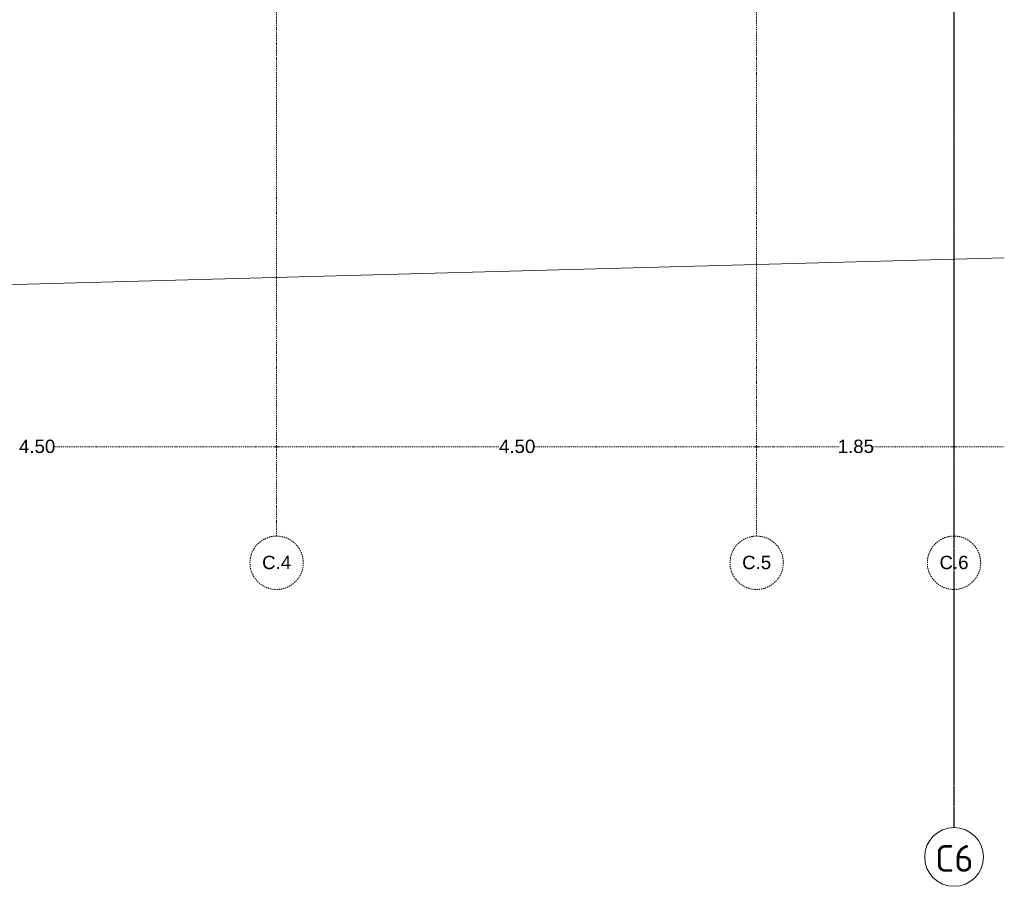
# Model space of a CAD drawing. Header units: millimetres. Extents: x 1523 to 73204, y -91281 to 10268.
# Tile 79 of 120: x 61397 to 70627, y -90630 to -82503. Entities that reach past the tile are written whole.
import ezdxf

# ---------------------------------------------------------------- set-up
doc = ezdxf.new("R2010")
doc.units = ezdxf.units.MM
doc.linetypes.add('IMPORT-STRICHPUNKT _7_', pattern=[20, 10, -5, 0, -5])
doc.linetypes.add('Rasterlinie', pattern=[22.225, 12.7, -3.175, 3.175, -3.175])
for name, color, linetype, lineweight, true_color in [('65 V--Straßenbegrenzungslinie', 7, 'Continuous', 13, 0x656565), ('90 A--Achsraster _1_50_', 7, 'IMPORT-STRICHPUNKT _7_', 13, 0x656565), ('Xref_706_5_--_ÜP_-1_000_16_Übersichtsplan UG_IFC 2025_01_13_dwg', 7, 'Continuous', 13, 0x767676)]:
    doc.layers.add(name, color=color, linetype=linetype, lineweight=lineweight, true_color=true_color)
doc.layers.add('S-GRID-____-IDEN', color=7, linetype='Continuous', lineweight=9)
doc.layers.add('S-GRID-____-OTLN', color=7, linetype='Continuous', lineweight=9)
doc.styles.add('Arial_2', font='arial.ttf', dxfattribs={"height": 125})
doc.styles.add('ISOCPEUR_1', font='isocpeur.ttf', dxfattribs={"height": 250})

# ---------------------------------------------------------------- blocks, each defined once
blk = doc.blocks.new('Xref_706_5_--_ÜP_-1_000_11_Übersichtsplan UG_IFC 2024_09_30_dwg_ARROWHEAD_1-41960026-SuD_-1UG gesamt Plot  - Blatt 7')
at = {"layer": '90 A--Achsraster _1_50_', "color": 9, "linetype": 'Continuous', "true_color": 0xcbcbcb}
blk.add_line((0, 0), (-1000, 0), dxfattribs=at)
blk.add_circle((0, 0), 250, dxfattribs=at)
blk = doc.blocks.new('Xref_706_5_--_ÜP_-1_000_11_Übersichtsplan UG_IFC 2024_09_30_dwg_Standard-Rastermarker_3-41960556-SuD_-1UG gesamt Plot  - Blatt 7')
at = {"layer": '90 A--Achsraster _1_50_', "color": 9, "true_color": 0xcbcbcb}
blk.add_line((0, 0), (23500, 0), dxfattribs=at)
blk.add_circle((-250, 0), 250, dxfattribs=at)
blk = doc.blocks.new('Xref_706_5_--_ÜP_-1_000_16_Übersichtsplan UG_IFC 2025_01_13_dwg-35469238-SuD_-1UG gesamt Plot  - Blatt 7')
at = {"layer": '65 V--Straßenbegrenzungslinie', "color": 9, "true_color": 0xcbcbcb, "flags": 128}
blk.add_lwpolyline([(41892, -104876.3), (76709.8, -107752.2), (77779.6, -91373.1), (79300.8, -91478.1), (80605.3, -71512.5), (80985.8, -61307.8)], dxfattribs=at)
at = {"layer": '90 A--Achsraster _1_50_', "color": 161, "true_color": 0xaaaaff}
for p, q in [((82724.5, -61867.8), (82753.1, -61421)), ((82721.4, -61915.2), (82674.2, -62653.1)), ((82606.3, -63714), (82654.1, -62966.3)), ((82603.2, -63761.4), (82471.8, -65813.9)), ((82318.7, -68204.8), (82450.8, -66142.5)), ((82315.7, -68252.2), (82184.2, -70304.7))]:
    blk.add_line(p, q, dxfattribs=at)
at = {"rotation": 176.3362835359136}
for p in [(83558.7, -61945), (83440.5, -63791.2), (83153, -68282)]:
    blk.add_blockref('Xref_706_5_--_ÜP_-1_000_11_Übersichtsplan UG_IFC 2024_09_30_dwg_Standard-Rastermarker_3-41960556-SuD_-1UG gesamt Plot  - Blatt 7', p, dxfattribs=at)
at = {"xscale": 0.02375, "yscale": 0.02375, "zscale": 0.02375}
for p, rotation in [((82723, -61891.5), 86.33628353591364), ((82723, -61891.5), 266.3362835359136), ((82604.7, -63737.7), 86.33628353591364), ((82604.7, -63737.7), 266.3362835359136), ((82317.2, -68228.5), 266.3362835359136), ((82317.2, -68228.5), 86.33628353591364)]:
    blk.add_blockref('Xref_706_5_--_ÜP_-1_000_11_Übersichtsplan UG_IFC 2024_09_30_dwg_ARROWHEAD_1-41960026-SuD_-1UG gesamt Plot  - Blatt 7', p, dxfattribs=dict(at, rotation=rotation))
at = {"layer": '90 A--Achsraster _1_50_', "char_height": 125, "width": 324.44, "attachment_point": 2, "rotation": 86.33628, "line_spacing_factor": 0.941778, "style": 'Arial_2'}
for s, insert in [('C.6', (83742.9, -61956.8)), ('C.5', (83624.7, -63803)), ('C.4', (83337.1, -68293.8))]:
    blk.add_mtext(s, dxfattribs=dict(at, insert=insert))
at = {"layer": '90 A--Achsraster _1_50_', "color": 5, "true_color": 0x0000ff, "char_height": 125, "width": 407.08, "attachment_point": 2, "rotation": 86.33628, "line_spacing_factor": 0.941778, "style": 'Arial_2'}
for s, insert in [('1.85', (82597.2, -62805.4)), ('4.50', (82394.3, -65973.9)), ('4.50', (82106.7, -70464.7))]:
    blk.add_mtext(s, dxfattribs=dict(at, insert=insert))
blk = doc.blocks.new('Raster - Rasterbeschriftung-19777754-SuD_-1UG gesamt Plot  - Blatt 7')
at = {"layer": 'S-GRID-____-IDEN'}
blk.add_circle((0, 0), 5.5, dxfattribs=at)

msp = doc.modelspace()

# ---------------------------------------------------------------- linework, layer by layer
at = {"layer": 'S-GRID-____-OTLN', "linetype": 'Rasterlinie', "lineweight": 25}
msp.add_line((70155.802, -90080.029), (70155.802, -63865.972), dxfattribs=at)

# ---------------------------------------------------------------- block references
at = {"layer": 'S-GRID-____-IDEN', "xscale": 49.99999999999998, "yscale": 49.99999999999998, "zscale": 49.99999999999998}
msp.add_blockref('Raster - Rasterbeschriftung-19777754-SuD_-1UG gesamt Plot  - Blatt 7', (70155.802, -90355.029), dxfattribs=at)
at = {"layer": 'Xref_706_5_--_ÜP_-1_000_16_Übersichtsplan UG_IFC 2025_01_13_dwg', "color": 9, "true_color": 0xcbcbcb, "rotation": 273.6637164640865}
msp.add_blockref('Xref_706_5_--_ÜP_-1_000_16_Übersichtsplan UG_IFC 2025_01_13_dwg-35469238-SuD_-1UG gesamt Plot  - Blatt 7', (126634.737, 0), dxfattribs=at)

# ---------------------------------------------------------------- texts
at = {"layer": 'S-GRID-____-IDEN', "insert": (69978.741, -90243.6), "char_height": 250, "width": 424.89437, "attachment_point": 1, "style": 'ISOCPEUR_1'}
msp.add_mtext('C6', dxfattribs=at)

doc.saveas('drawing.dxf')
